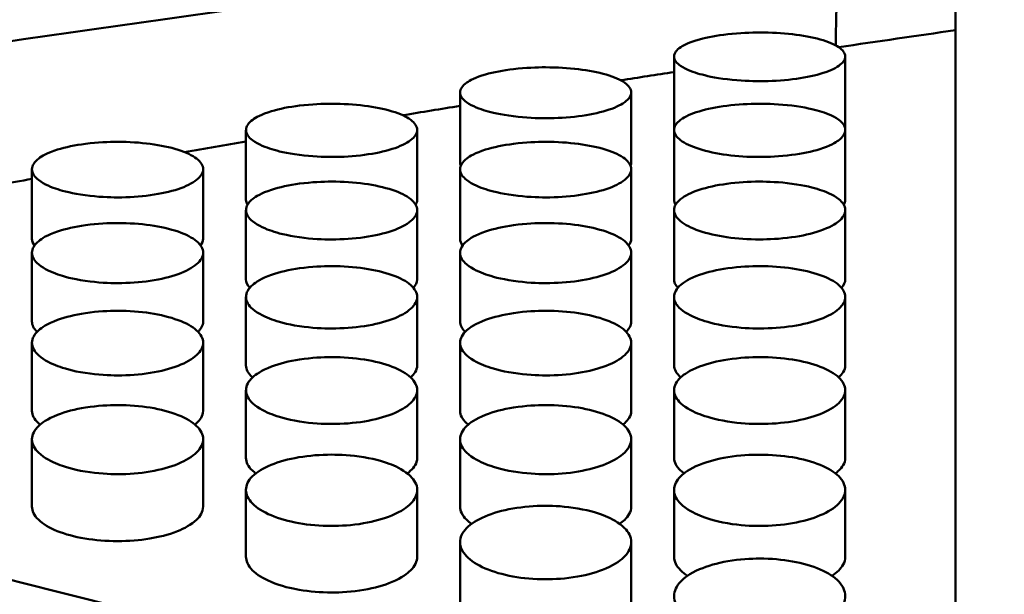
# Model space of a CAD drawing. Header units: millimetres. Extents: x 0 to 420, y 0 to 297.
# Tile 83 of 93: x 192.29 to 196.32, y 208.24 to 210.59. Entities that reach past the tile are written whole.
import ezdxf

# ---------------------------------------------------------------- set-up
doc = ezdxf.new("R2010")
doc.units = ezdxf.units.MM
doc.header["$LTSCALE"] = 0.75
doc.layers.add('FD_Dimensions', color=7, linetype='Continuous', lineweight=25)
doc.layers.add('Visible', color=7, linetype='Continuous', lineweight=50)
doc.styles.get("Standard").update_dxf_attribs({"font": 'arial.ttf'})
doc.dimstyles.new('Dim-ISO-25', dxfattribs={"dimtxt": 3.5, "dimasz": 3.5, "dimexe": 2.1, "dimexo": 2.1, "dimgap": 1.4, "dimtad": 1, "dimzin": 12, "dimdsep": 46, "dimtxsty": 'Standard', "dimcen": 0, "dimazin": 3, "dimtp": 0.1, "dimtm": 0.1, "dimtfac": 0.714286, "dimtmove": 0, "dimatfit": 3, "dimfxl": 1, "dimtzin": 12, "dimarcsym": 0})

# ---------------------------------------------------------------- blocks, each defined once
blk = doc.blocks.new('*D36')
at = {"layer": 'Defpoints', "color": 0, "transparency": 16777216}
for p in [(203.619897, 234.519927), (179.019897, 192.519927), (203.619897, 185.50414)]:
    blk.add_point(p, dxfattribs=at)
at = {"layer": 'FD_Dimensions', "color": 0, "lineweight": -2, "transparency": 16777216}
for p, q in [((179.019897, 194.619927), (179.019897, 236.619927)), ((203.619897, 187.60414), (203.619897, 236.619927)), ((182.519897, 234.519927), (200.119897, 234.519927))]:
    blk.add_line(p, q, dxfattribs=at)
at = {"layer": 'FD_Dimensions', "color": 0, "transparency": 16777216}
for points in [[(182.519897, 235.103261), (182.519897, 233.936594), (179.019897, 234.519927)], [(200.119897, 235.103261), (200.119897, 233.936594), (203.619897, 234.519927)]]:
    blk.add_solid(points, dxfattribs=at)
at = {"layer": 'FD_Dimensions', "color": 0, "transparency": 16777216, "insert": (191.319897, 237.706933), "char_height": 3.5, "attachment_point": 5}
blk.add_mtext('24.6', dxfattribs=at)
blk = doc.blocks.new('*D37')
at = {"layer": 'Defpoints', "color": 0, "transparency": 16777216}
for p in [(199.119897, 225.015219), (179.019897, 193.515219), (199.119897, 188.108598)]:
    blk.add_point(p, dxfattribs=at)
at = {"layer": 'FD_Dimensions', "color": 0, "lineweight": -2, "transparency": 16777216}
for p, q in [((179.019897, 195.615219), (179.019897, 227.115219)), ((199.119897, 190.208598), (199.119897, 227.115219)), ((182.519897, 225.015219), (195.619897, 225.015219))]:
    blk.add_line(p, q, dxfattribs=at)
at = {"layer": 'FD_Dimensions', "color": 0, "transparency": 16777216}
for points in [[(182.519897, 225.598552), (182.519897, 224.431886), (179.019897, 225.015219)], [(195.619897, 225.598552), (195.619897, 224.431886), (199.119897, 225.015219)]]:
    blk.add_solid(points, dxfattribs=at)
at = {"layer": 'FD_Dimensions', "color": 0, "transparency": 16777216, "insert": (189.069897, 228.202225), "char_height": 3.5, "attachment_point": 5}
blk.add_mtext('20.1', dxfattribs=at)
blk = doc.blocks.new('*D38')
at = {"layer": 'Defpoints', "color": 0, "transparency": 16777216}
for p in [(196.119897, 216.405562), (196.119897, 211.608598), (179.019897, 200.74665)]:
    blk.add_point(p, dxfattribs=at)
at = {"layer": 'FD_Dimensions', "color": 0, "lineweight": -2, "transparency": 16777216}
for p, q in [((179.019897, 202.84665), (179.019897, 218.505562)), ((196.119897, 213.708598), (196.119897, 218.505562)), ((182.519897, 216.405562), (192.619897, 216.405562))]:
    blk.add_line(p, q, dxfattribs=at)
at = {"layer": 'FD_Dimensions', "color": 0, "transparency": 16777216}
for points in [[(182.519897, 216.988895), (182.519897, 215.822229), (179.019897, 216.405562)], [(192.619897, 216.988895), (192.619897, 215.822229), (196.119897, 216.405562)]]:
    blk.add_solid(points, dxfattribs=at)
at = {"layer": 'FD_Dimensions', "color": 0, "transparency": 16777216, "insert": (187.569897, 219.562724), "char_height": 3.5, "attachment_point": 5}
blk.add_mtext('17.1', dxfattribs=at)

msp = doc.modelspace()

# ---------------------------------------------------------------- linework, layer by layer
at = {"layer": 'Visible', "extrusion": (0, 1, 0)}
for p, q in [((196.1199, 210.8237), (196.1199, 210.5474)), ((196.1199, 207.2739), (196.1199, 210.5474)), ((194.97, 210.1521), (194.97, 210.4399)), ((195.6698, 210.4399), (195.6698, 210.152)), ((194.095, 210.0064), (194.095, 210.2931)), ((194.7948, 210.293), (194.7948, 210.0064)), ((193.22, 209.854), (193.22, 210.1394)), ((193.9198, 210.1394), (193.9198, 209.854)), ((194.97, 209.8547), (194.97, 210.1401)), ((195.6698, 210.14), (195.6698, 209.8546)), ((192.345, 209.6948), (192.345, 209.9789)), ((193.0448, 209.9789), (193.0448, 209.6948)), ((194.095, 209.6948), (194.095, 209.9789)), ((194.7948, 209.9789), (194.7948, 209.6948)), ((193.22, 209.529), (193.22, 209.8116)), ((193.9198, 209.8116), (193.9198, 209.5289)), ((194.97, 209.5297), (194.97, 209.8124)), ((195.6698, 209.8123), (195.6698, 209.5297)), ((192.345, 209.3564), (192.345, 209.6377)), ((193.0448, 209.6376), (193.0448, 209.3564)), ((194.095, 209.3564), (194.095, 209.6377)), ((194.7948, 209.6376), (194.7948, 209.3564)), ((193.22, 209.1772), (193.22, 209.457)), ((193.9198, 209.4569), (193.9198, 209.1772)), ((194.97, 209.1772), (194.97, 209.457)), ((195.6698, 209.4569), (195.6698, 209.1772)), ((192.345, 208.9914), (192.345, 209.2696)), ((193.0448, 209.2696), (193.0448, 208.9914)), ((194.095, 208.9914), (194.095, 209.2696)), ((194.7948, 209.2696), (194.7948, 208.9914)), ((193.22, 208.799), (193.22, 209.0756)), ((193.9198, 209.0756), (193.9198, 208.799)), ((194.97, 208.799), (194.97, 209.0756)), ((195.6698, 209.0756), (195.6698, 208.799)), ((192.345, 208.6001), (192.345, 208.8751)), ((193.0448, 208.875), (193.0448, 208.6001)), ((194.095, 208.6001), (194.095, 208.8751)), ((194.7948, 208.875), (194.7948, 208.6001)), ((193.22, 208.3956), (193.22, 208.6688)), ((193.9198, 208.6688), (193.9198, 208.3956)), ((194.97, 208.3947), (194.97, 208.6679)), ((195.6698, 208.6679), (195.6698, 208.3947)), ((194.095, 208.1838), (194.095, 208.4552)), ((194.7948, 208.4552), (194.7948, 208.1837))]:
    msp.add_line(p, q, dxfattribs=at)
at = {"layer": 'Visible'}
msp.add_ellipse((196.1306, 210.504), major_axis=(0.5, 0), ratio=0.982973, start_param=3.120866, end_param=3.141593, dxfattribs=at)
for points in [[(195.6407, 210.9953), (195.6375, 210.8348), (195.6341, 210.6743), (195.6307, 210.5139)], [(195.396, 210.9141), (193.3391, 210.6753), (191.2821, 210.3755), (189.2252, 210.0163)], [(196.1199, 210.5474), (195.9609, 210.5247), (195.802, 210.5015), (195.643, 210.4781)], [(195.6306, 210.504), (195.6306, 210.4978), (195.6308, 210.4916), (195.631, 210.4854)], [(194.97, 210.3766), (194.8974, 210.3654), (194.8249, 210.3541), (194.7523, 210.3428)], [(194.095, 210.2382), (194.0169, 210.2255), (193.9387, 210.2127), (193.8605, 210.1998)], [(194.97, 210.1521), (194.97, 210.1501), (194.9702, 210.1482), (194.9706, 210.1463)], [(195.6692, 210.1463), (195.6696, 210.1482), (195.6698, 210.1501), (195.6698, 210.152)], [(193.22, 210.0925), (193.1362, 210.0783), (193.0523, 210.0639), (192.9685, 210.0494)], [(194.095, 210.0064), (194.095, 210.002), (194.096, 209.9977), (194.0978, 209.9934)], [(194.792, 209.9934), (194.7937, 209.9975), (194.7948, 210.0018), (194.7948, 210.0064)], [(192.345, 209.9398), (192.2556, 209.9238), (192.1662, 209.9077), (192.0768, 209.8915)], [(193.22, 209.854), (193.22, 209.8472), (193.2221, 209.8405), (193.2262, 209.8339)], [(193.9136, 209.8339), (193.9174, 209.84), (193.9198, 209.8467), (193.9198, 209.854)], [(192.345, 209.6948), (192.345, 209.6856), (192.3485, 209.6765), (192.3555, 209.6676)], [(193.0343, 209.6676), (193.0406, 209.6756), (193.0448, 209.6846), (193.0448, 209.6948)], [(194.095, 209.6948), (194.095, 209.6856), (194.0985, 209.6765), (194.1055, 209.6676)], [(194.7843, 209.6676), (194.7906, 209.6756), (194.7948, 209.6846), (194.7948, 209.6948)], [(193.22, 209.529), (193.22, 209.5172), (193.2252, 209.5058), (193.2355, 209.4947)], [(193.9043, 209.4947), (193.9132, 209.5043), (193.9198, 209.5157), (193.9198, 209.5289)], [(192.345, 209.3564), (192.345, 209.3421), (192.3521, 209.3283), (192.3661, 209.315)], [(193.0237, 209.315), (193.0353, 209.326), (193.0448, 209.3398), (193.0448, 209.3564)], [(194.095, 209.3564), (194.095, 209.3421), (194.1021, 209.3283), (194.1161, 209.315)], [(194.7737, 209.315), (194.7853, 209.326), (194.7948, 209.3398), (194.7948, 209.3564)], [(189.1938, 209.0199), (191.5025, 208.5094), (193.8112, 207.9262), (196.1199, 207.2739)]]:
    msp.add_open_spline(points, degree=3, dxfattribs=at)
for points, knots in [([(195.3199, 210.3392), (195.2854, 210.3392), (195.2403, 210.3406), (195.1347, 210.3532), (195.0991, 210.3615), (195.0521, 210.375), (195.0205, 210.3856), (194.9818, 210.4122), (194.9699, 210.4249), (194.9702, 210.4535), (194.9794, 210.4665), (195.0099, 210.4868), (195.0319, 210.4985), (195.1073, 210.5191), (195.1461, 210.5262), (195.2382, 210.5364), (195.2841, 210.5378), (195.3199, 210.5379)], [-0.1685905, -0.1685905, -0.1685905, -0.1685905, -0.1359418, -0.1359418, -0.1024572, -0.1024572, -0.0703865, -0.0703865, -0.049943, -0.049943, -0.0321995, -0.0321995, -0.0201285, -0.0201285, -0.0107276, -0.0107276, -0.000001, -0.000001, -0.000001, -0.000001]), ([(195.3199, 210.5379), (195.4135, 210.5379), (195.5011, 210.5279), (195.5673, 210.5096), (195.6003, 210.5005), (195.6255, 210.49), (195.6431, 210.478), (195.6607, 210.466), (195.6696, 210.4533), (195.6698, 210.4402), (195.6699, 210.4271), (195.661, 210.4143), (195.6431, 210.402), (195.6252, 210.3896), (195.5997, 210.3786), (195.5673, 210.3691), (195.535, 210.3597), (195.4973, 210.3523), (195.4538, 210.3471), (195.4102, 210.3418), (195.3659, 210.3392), (195.3199, 210.3392)], [0.5, 0.5, 0.5, 0.5, 0.625, 0.625, 0.625, 0.6875, 0.6875, 0.6875, 0.75, 0.75, 0.75, 0.8125, 0.8125, 0.8125, 0.875, 0.875, 0.875, 0.9375, 0.9375, 0.9375, 1, 1, 1, 1]), ([(194.4449, 210.1876), (194.4104, 210.1876), (194.3653, 210.1891), (194.2597, 210.2022), (194.2242, 210.211), (194.1771, 210.225), (194.1455, 210.2362), (194.1068, 210.264), (194.0949, 210.2773), (194.0952, 210.3073), (194.1044, 210.3209), (194.1349, 210.3422), (194.1569, 210.3545), (194.2323, 210.3761), (194.2711, 210.3835), (194.3632, 210.3942), (194.4091, 210.3958), (194.4449, 210.3958)], [-0.1686053, -0.1686053, -0.1686053, -0.1686053, -0.1359499, -0.1359499, -0.1024604, -0.1024604, -0.0703879, -0.0703879, -0.0499437, -0.0499437, -0.0321998, -0.0321998, -0.0201287, -0.0201287, -0.0107277, -0.0107277, -0.000001, -0.000001, -0.000001, -0.000001]), ([(194.4449, 210.3958), (194.5385, 210.3958), (194.6261, 210.3853), (194.6923, 210.3661), (194.7253, 210.3565), (194.7506, 210.3456), (194.7681, 210.333), (194.7857, 210.3204), (194.7946, 210.3071), (194.7948, 210.2934), (194.7949, 210.2796), (194.786, 210.2663), (194.7681, 210.2533), (194.7502, 210.2404), (194.7247, 210.2288), (194.6923, 210.2189), (194.66, 210.2091), (194.6223, 210.2014), (194.5788, 210.1959), (194.5352, 210.1904), (194.4909, 210.1876), (194.4449, 210.1876)], [0.5, 0.5, 0.5, 0.5, 0.625, 0.625, 0.625, 0.6875, 0.6875, 0.6875, 0.75, 0.75, 0.75, 0.8125, 0.8125, 0.8125, 0.875, 0.875, 0.875, 0.9375, 0.9375, 0.9375, 1, 1, 1, 1]), ([(193.5699, 210.0292), (193.5354, 210.0293), (193.4903, 210.0308), (193.3847, 210.0445), (193.3492, 210.0536), (193.3021, 210.0683), (193.2705, 210.08), (193.2318, 210.109), (193.2199, 210.1229), (193.2202, 210.1542), (193.2294, 210.1685), (193.2599, 210.1908), (193.2819, 210.2036), (193.3573, 210.2262), (193.3961, 210.234), (193.4882, 210.2452), (193.5341, 210.2468), (193.5699, 210.2468)], [-0.1686138, -0.1686138, -0.1686138, -0.1686138, -0.1359571, -0.1359571, -0.1024668, -0.1024668, -0.0703942, -0.0703942, -0.049949, -0.049949, -0.0322035, -0.0322035, -0.0201309, -0.0201309, -0.0107286, -0.0107286, -0.000001, -0.000001, -0.000001, -0.000001]), ([(193.5699, 210.2468), (193.6635, 210.2469), (193.7511, 210.2358), (193.8173, 210.2158), (193.8503, 210.2058), (193.8756, 210.1943), (193.8932, 210.1811), (193.9107, 210.168), (193.9196, 210.1541), (193.9198, 210.1397), (193.9199, 210.1253), (193.911, 210.1114), (193.8931, 210.0979), (193.8752, 210.0843), (193.8497, 210.0723), (193.8173, 210.0619), (193.785, 210.0516), (193.7473, 210.0436), (193.7038, 210.0378), (193.6602, 210.0321), (193.6159, 210.0292), (193.5699, 210.0292)], [0.5, 0.5, 0.5, 0.5, 0.625, 0.625, 0.625, 0.6875, 0.6875, 0.6875, 0.75, 0.75, 0.75, 0.8125, 0.8125, 0.8125, 0.875, 0.875, 0.875, 0.9375, 0.9375, 0.9375, 1, 1, 1, 1]), ([(195.3199, 210.0293), (195.2263, 210.0293), (195.1387, 210.0411), (195.0725, 210.062), (195.0394, 210.0725), (195.0142, 210.0843), (194.9966, 210.0978), (194.979, 210.1113), (194.9702, 210.1253), (194.97, 210.1397), (194.9699, 210.1541), (194.9787, 210.1679), (194.9967, 210.1811), (195.0146, 210.1943), (195.0401, 210.2059), (195.0725, 210.2158), (195.1048, 210.2257), (195.1425, 210.2333), (195.186, 210.2388), (195.2295, 210.2442), (195.2739, 210.2469), (195.3199, 210.2469)], [0.5, 0.5, 0.5, 0.5, 0.625, 0.625, 0.625, 0.6875, 0.6875, 0.6875, 0.75, 0.75, 0.75, 0.8125, 0.8125, 0.8125, 0.875, 0.875, 0.875, 0.9375, 0.9375, 0.9375, 1, 1, 1, 1]), ([(195.3199, 210.2469), (195.3544, 210.2469), (195.3995, 210.2454), (195.5051, 210.2325), (195.5406, 210.2238), (195.5877, 210.2097), (195.6193, 210.1985), (195.658, 210.1702), (195.6699, 210.1565), (195.6696, 210.1252), (195.6604, 210.1107), (195.6299, 210.0879), (195.6079, 210.0747), (195.5325, 210.0511), (195.4937, 210.0429), (195.4015, 210.0311), (195.3556, 210.0293), (195.3199, 210.0293)], [-0.1685682, -0.1685682, -0.1685682, -0.1685682, -0.1359196, -0.1359196, -0.1024387, -0.1024387, -0.0703766, -0.0703766, -0.0499371, -0.0499371, -0.0321964, -0.0321964, -0.0201268, -0.0201268, -0.0107268, -0.0107268, -0.000001, -0.000001, -0.000001, -0.000001]), ([(192.6949, 209.8641), (192.6604, 209.8641), (192.6153, 209.8657), (192.5097, 209.88), (192.4742, 209.8894), (192.4271, 209.9048), (192.3955, 209.9169), (192.3568, 209.9472), (192.3449, 209.9617), (192.3452, 209.9944), (192.3544, 210.0093), (192.3849, 210.0326), (192.4069, 210.0459), (192.4823, 210.0695), (192.5211, 210.0776), (192.6132, 210.0893), (192.6591, 210.091), (192.6949, 210.0911)], [-0.1686284, -0.1686284, -0.1686284, -0.1686284, -0.1359701, -0.1359701, -0.1024785, -0.1024785, -0.0704052, -0.0704052, -0.0499575, -0.0499575, -0.0322088, -0.0322088, -0.0201339, -0.0201339, -0.0107298, -0.0107298, -0.000001, -0.000001, -0.000001, -0.000001]), ([(192.6949, 210.0911), (192.7885, 210.0911), (192.8761, 210.0796), (192.9423, 210.0586), (192.9753, 210.0482), (193.0006, 210.0362), (193.0182, 210.0224), (193.0358, 210.0087), (193.0446, 209.9942), (193.0448, 209.9792), (193.0449, 209.9642), (193.036, 209.9497), (193.0181, 209.9356), (193.0002, 209.9215), (192.9747, 209.9089), (192.9423, 209.8981), (192.91, 209.8874), (192.8723, 209.879), (192.8288, 209.873), (192.7852, 209.867), (192.7409, 209.8641), (192.6949, 209.8641)], [0.5, 0.5, 0.5, 0.5, 0.625, 0.625, 0.625, 0.6875, 0.6875, 0.6875, 0.75, 0.75, 0.75, 0.8125, 0.8125, 0.8125, 0.875, 0.875, 0.875, 0.9375, 0.9375, 0.9375, 1, 1, 1, 1]), ([(194.4449, 209.8641), (194.4104, 209.8641), (194.3653, 209.8657), (194.2597, 209.88), (194.2242, 209.8894), (194.1771, 209.9048), (194.1455, 209.9169), (194.1068, 209.9472), (194.0949, 209.9617), (194.0952, 209.9944), (194.1044, 210.0093), (194.1349, 210.0326), (194.1569, 210.0459), (194.2323, 210.0695), (194.2711, 210.0776), (194.3632, 210.0893), (194.4091, 210.091), (194.4449, 210.0911)], [-0.1686237, -0.1686237, -0.1686237, -0.1686237, -0.1359644, -0.1359644, -0.1024721, -0.1024721, -0.0703984, -0.0703984, -0.0499515, -0.0499515, -0.0322044, -0.0322044, -0.0201313, -0.0201313, -0.0107287, -0.0107287, -0.000001, -0.000001, -0.000001, -0.000001]), ([(194.4449, 210.0911), (194.5385, 210.0911), (194.6261, 210.0796), (194.6923, 210.0586), (194.7253, 210.0482), (194.7506, 210.0362), (194.7681, 210.0224), (194.7857, 210.0087), (194.7946, 209.9942), (194.7948, 209.9792), (194.7949, 209.9642), (194.786, 209.9497), (194.7681, 209.9356), (194.7502, 209.9215), (194.7247, 209.9089), (194.6923, 209.8981), (194.66, 209.8874), (194.6223, 209.879), (194.5788, 209.873), (194.5352, 209.867), (194.4909, 209.8641), (194.4449, 209.8641)], [0.5, 0.5, 0.5, 0.5, 0.625, 0.625, 0.625, 0.6875, 0.6875, 0.6875, 0.75, 0.75, 0.75, 0.8125, 0.8125, 0.8125, 0.875, 0.875, 0.875, 0.9375, 0.9375, 0.9375, 1, 1, 1, 1]), ([(193.5699, 209.6922), (193.5354, 209.6922), (193.4903, 209.6939), (193.3847, 209.7087), (193.3492, 209.7186), (193.3021, 209.7345), (193.2705, 209.7472), (193.2318, 209.7787), (193.2199, 209.7938), (193.2202, 209.8278), (193.2294, 209.8433), (193.2599, 209.8675), (193.2819, 209.8815), (193.3573, 209.906), (193.3961, 209.9145), (193.4882, 209.9267), (193.5341, 209.9285), (193.5699, 209.9285)], [-0.1686393, -0.1686393, -0.1686393, -0.1686393, -0.1359798, -0.1359798, -0.1024871, -0.1024871, -0.0704126, -0.0704126, -0.0499633, -0.0499633, -0.0322128, -0.0322128, -0.0201363, -0.0201363, -0.0107308, -0.0107308, -0.000001, -0.000001, -0.000001, -0.000001]), ([(193.5699, 209.9285), (193.6635, 209.9285), (193.7511, 209.9165), (193.8173, 209.8947), (193.8503, 209.8838), (193.8756, 209.8713), (193.8932, 209.857), (193.9107, 209.8427), (193.9196, 209.8276), (193.9198, 209.812), (193.9199, 209.7964), (193.911, 209.7812), (193.8931, 209.7666), (193.8752, 209.7519), (193.8497, 209.7388), (193.8173, 209.7276), (193.785, 209.7164), (193.7473, 209.7077), (193.7038, 209.7015), (193.6602, 209.6953), (193.6159, 209.6921), (193.5699, 209.6922)], [0.5, 0.5, 0.5, 0.5, 0.625, 0.625, 0.625, 0.6875, 0.6875, 0.6875, 0.75, 0.75, 0.75, 0.8125, 0.8125, 0.8125, 0.875, 0.875, 0.875, 0.9375, 0.9375, 0.9375, 1, 1, 1, 1]), ([(195.3199, 209.6923), (195.2263, 209.6922), (195.1387, 209.705), (195.0725, 209.7277), (195.0394, 209.739), (195.0142, 209.7519), (194.9966, 209.7665), (194.979, 209.7811), (194.9702, 209.7964), (194.97, 209.812), (194.9699, 209.8276), (194.9787, 209.8426), (194.9967, 209.857), (195.0146, 209.8713), (195.0401, 209.884), (195.0725, 209.8948), (195.1048, 209.9055), (195.1425, 209.9138), (195.186, 209.9197), (195.2295, 209.9257), (195.2739, 209.9286), (195.3199, 209.9286)], [0.5, 0.5, 0.5, 0.5, 0.625, 0.625, 0.625, 0.6875, 0.6875, 0.6875, 0.75, 0.75, 0.75, 0.8125, 0.8125, 0.8125, 0.875, 0.875, 0.875, 0.9375, 0.9375, 0.9375, 1, 1, 1, 1]), ([(195.3199, 209.9286), (195.3544, 209.9286), (195.3995, 209.927), (195.5051, 209.9129), (195.5406, 209.9035), (195.5877, 209.8881), (195.6193, 209.8759), (195.658, 209.8451), (195.6699, 209.8302), (195.6696, 209.7962), (195.6604, 209.7805), (195.6299, 209.7558), (195.6079, 209.7414), (195.5325, 209.7159), (195.4937, 209.707), (195.4015, 209.6942), (195.3556, 209.6923), (195.3199, 209.6923)], [-0.1685848, -0.1685848, -0.1685848, -0.1685848, -0.1359296, -0.1359296, -0.1024443, -0.1024443, -0.0703808, -0.0703808, -0.0499397, -0.0499397, -0.0321973, -0.0321973, -0.0201272, -0.0201272, -0.0107269, -0.0107269, -0.000001, -0.000001, -0.000001, -0.000001]), ([(194.97, 209.8547), (194.97, 209.8546), (194.97, 209.8544), (194.9701, 209.848), (194.9719, 209.8413), (194.9762, 209.8342)], [0.038761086, 0.038761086, 0.038761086, 0.038761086, 0.038795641, 0.038795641, 0.040771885, 0.040771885, 0.040771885, 0.040771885]), ([(195.6636, 209.8342), (195.6676, 209.8409), (195.6697, 209.8476), (195.6698, 209.8544), (195.6698, 209.8545), (195.6698, 209.8546)], [0.042721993, 0.042721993, 0.042721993, 0.042721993, 0.051220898, 0.051220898, 0.051347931, 0.051347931, 0.051347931, 0.051347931]), ([(192.6949, 209.5136), (192.6604, 209.5136), (192.6153, 209.5153), (192.5097, 209.5307), (192.4742, 209.5409), (192.4271, 209.5575), (192.3955, 209.5707), (192.3568, 209.6034), (192.3449, 209.6191), (192.3452, 209.6544), (192.3544, 209.6706), (192.3849, 209.6958), (192.4069, 209.7103), (192.4823, 209.7358), (192.5211, 209.7446), (192.6132, 209.7573), (192.6591, 209.7592), (192.6949, 209.7592)], [-0.1686382, -0.1686382, -0.1686382, -0.1686382, -0.1359813, -0.1359813, -0.1024898, -0.1024898, -0.0704145, -0.0704145, -0.0499642, -0.0499642, -0.0322124, -0.0322124, -0.0201359, -0.0201359, -0.0107306, -0.0107306, -0.000001, -0.000001, -0.000001, -0.000001]), ([(192.6949, 209.7592), (192.7885, 209.7592), (192.8761, 209.7467), (192.9423, 209.724), (192.9753, 209.7127), (193.0006, 209.6997), (193.0182, 209.6848), (193.0358, 209.6699), (193.0446, 209.6542), (193.0448, 209.638), (193.0449, 209.6218), (193.036, 209.6061), (193.0181, 209.5908), (193.0002, 209.5756), (192.9747, 209.562), (192.9423, 209.5503), (192.91, 209.5387), (192.8723, 209.5297), (192.8288, 209.5232), (192.7852, 209.5168), (192.7409, 209.5135), (192.6949, 209.5136)], [0.5, 0.5, 0.5, 0.5, 0.625, 0.625, 0.625, 0.6875, 0.6875, 0.6875, 0.75, 0.75, 0.75, 0.8125, 0.8125, 0.8125, 0.875, 0.875, 0.875, 0.9375, 0.9375, 0.9375, 1, 1, 1, 1]), ([(194.4449, 209.5136), (194.4104, 209.5136), (194.3653, 209.5153), (194.2597, 209.5307), (194.2242, 209.5409), (194.1771, 209.5575), (194.1455, 209.5707), (194.1068, 209.6034), (194.0949, 209.6191), (194.0952, 209.6544), (194.1044, 209.6706), (194.1349, 209.6958), (194.1569, 209.7103), (194.2323, 209.7358), (194.2711, 209.7446), (194.3632, 209.7573), (194.4091, 209.7592), (194.4449, 209.7592)], [-0.1686166, -0.1686166, -0.1686166, -0.1686166, -0.1359542, -0.1359542, -0.1024618, -0.1024618, -0.070392, -0.070392, -0.0499472, -0.0499472, -0.0322018, -0.0322018, -0.0201298, -0.0201298, -0.0107281, -0.0107281, -0.000001, -0.000001, -0.000001, -0.000001]), ([(194.4449, 209.7592), (194.5385, 209.7592), (194.6261, 209.7467), (194.6923, 209.724), (194.7253, 209.7127), (194.7506, 209.6997), (194.7681, 209.6848), (194.7857, 209.6699), (194.7946, 209.6542), (194.7948, 209.638), (194.7949, 209.6218), (194.786, 209.6061), (194.7681, 209.5908), (194.7502, 209.5756), (194.7247, 209.562), (194.6923, 209.5503), (194.66, 209.5387), (194.6223, 209.5297), (194.5788, 209.5232), (194.5352, 209.5168), (194.4909, 209.5135), (194.4449, 209.5136)], [0.5, 0.5, 0.5, 0.5, 0.625, 0.625, 0.625, 0.6875, 0.6875, 0.6875, 0.75, 0.75, 0.75, 0.8125, 0.8125, 0.8125, 0.875, 0.875, 0.875, 0.9375, 0.9375, 0.9375, 1, 1, 1, 1]), ([(193.5699, 209.3283), (193.5354, 209.3283), (193.4903, 209.3301), (193.3847, 209.346), (193.3492, 209.3566), (193.3021, 209.3738), (193.2705, 209.3875), (193.2318, 209.4214), (193.2199, 209.4377), (193.2202, 209.4744), (193.2294, 209.4911), (193.2599, 209.5173), (193.2819, 209.5323), (193.3573, 209.5589), (193.3961, 209.568), (193.4882, 209.5812), (193.5341, 209.5831), (193.5699, 209.5831)], [-0.1686598, -0.1686598, -0.1686598, -0.1686598, -0.135995, -0.135995, -0.102498, -0.102498, -0.0704208, -0.0704208, -0.0499684, -0.0499684, -0.0322145, -0.0322145, -0.0201369, -0.0201369, -0.010731, -0.010731, -0.000001, -0.000001, -0.000001, -0.000001]), ([(193.5699, 209.5831), (193.6635, 209.5832), (193.7511, 209.5702), (193.8173, 209.5466), (193.8503, 209.5348), (193.8756, 209.5213), (193.8932, 209.5059), (193.9107, 209.4904), (193.9196, 209.4742), (193.9198, 209.4573), (193.9199, 209.4405), (193.911, 209.4242), (193.8931, 209.4084), (193.8752, 209.3925), (193.8497, 209.3784), (193.8173, 209.3664), (193.785, 209.3543), (193.7473, 209.345), (193.7038, 209.3383), (193.6602, 209.3316), (193.6159, 209.3282), (193.5699, 209.3283)], [0.5, 0.5, 0.5, 0.5, 0.625, 0.625, 0.625, 0.6875, 0.6875, 0.6875, 0.75, 0.75, 0.75, 0.8125, 0.8125, 0.8125, 0.875, 0.875, 0.875, 0.9375, 0.9375, 0.9375, 1, 1, 1, 1]), ([(195.3199, 209.3283), (195.2854, 209.3283), (195.2403, 209.3301), (195.1347, 209.346), (195.0992, 209.3566), (195.0521, 209.3738), (195.0205, 209.3875), (194.9818, 209.4214), (194.9699, 209.4377), (194.9702, 209.4744), (194.9794, 209.4911), (195.0099, 209.5173), (195.0319, 209.5323), (195.1073, 209.5589), (195.1461, 209.568), (195.2383, 209.5812), (195.2841, 209.5831), (195.3199, 209.5831)], [-0.1685729, -0.1685729, -0.1685729, -0.1685729, -0.1359174, -0.1359174, -0.1024323, -0.1024323, -0.0703695, -0.0703695, -0.0499309, -0.0499309, -0.0321919, -0.0321919, -0.0201241, -0.0201241, -0.0107257, -0.0107257, -0.000001, -0.000001, -0.000001, -0.000001]), ([(195.3199, 209.5831), (195.4135, 209.5832), (195.5011, 209.5702), (195.5673, 209.5466), (195.6003, 209.5348), (195.6255, 209.5213), (195.6431, 209.5059), (195.6607, 209.4904), (195.6696, 209.4742), (195.6698, 209.4573), (195.6699, 209.4405), (195.661, 209.4242), (195.6431, 209.4084), (195.6252, 209.3925), (195.5997, 209.3784), (195.5673, 209.3664), (195.535, 209.3543), (195.4973, 209.345), (195.4538, 209.3383), (195.4102, 209.3316), (195.3659, 209.3282), (195.3199, 209.3283)], [0.5, 0.5, 0.5, 0.5, 0.625, 0.625, 0.625, 0.6875, 0.6875, 0.6875, 0.75, 0.75, 0.75, 0.8125, 0.8125, 0.8125, 0.875, 0.875, 0.875, 0.9375, 0.9375, 0.9375, 1, 1, 1, 1]), ([(194.97, 209.5297), (194.97, 209.5296), (194.97, 209.5295), (194.9701, 209.5188), (194.9744, 209.507), (194.9855, 209.4947)], [0.035808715, 0.035808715, 0.035808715, 0.035808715, 0.035834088, 0.035834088, 0.038075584, 0.038075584, 0.038075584, 0.038075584]), ([(195.6543, 209.4947), (195.6645, 209.5059), (195.6697, 209.5176), (195.6698, 209.5294), (195.6698, 209.5296), (195.6698, 209.5297)], [0.03762215, 0.03762215, 0.03762215, 0.03762215, 0.05122128, 0.05122128, 0.05134834, 0.05134834, 0.05134834, 0.05134834]), ([(192.6949, 209.1363), (192.6604, 209.1363), (192.6153, 209.1382), (192.5097, 209.1547), (192.4742, 209.1657), (192.4271, 209.1835), (192.3955, 209.1976), (192.3568, 209.2328), (192.3449, 209.2496), (192.3452, 209.2876), (192.3544, 209.305), (192.3849, 209.3321), (192.4069, 209.3477), (192.4823, 209.3752), (192.5211, 209.3847), (192.6132, 209.3984), (192.6591, 209.4004), (192.6949, 209.4004)], [-0.1686287, -0.1686287, -0.1686287, -0.1686287, -0.1359729, -0.1359729, -0.1024831, -0.1024831, -0.0704104, -0.0704104, -0.0499615, -0.0499615, -0.0322109, -0.0322109, -0.020135, -0.020135, -0.0107302, -0.0107302, -0.000001, -0.000001, -0.000001, -0.000001]), ([(192.6949, 209.4004), (192.7885, 209.4005), (192.8761, 209.387), (192.9423, 209.3625), (192.9753, 209.3503), (193.0006, 209.3363), (193.0182, 209.3203), (193.0358, 209.3043), (193.0446, 209.2874), (193.0448, 209.27), (193.0449, 209.2525), (193.036, 209.2356), (193.0181, 209.2193), (193.0002, 209.2029), (192.9747, 209.1883), (192.9423, 209.1758), (192.91, 209.1633), (192.8723, 209.1536), (192.8288, 209.1467), (192.7852, 209.1398), (192.7409, 209.1363), (192.6949, 209.1363)], [0.5, 0.5, 0.5, 0.5, 0.625, 0.625, 0.625, 0.6875, 0.6875, 0.6875, 0.75, 0.75, 0.75, 0.8125, 0.8125, 0.8125, 0.875, 0.875, 0.875, 0.9375, 0.9375, 0.9375, 1, 1, 1, 1]), ([(194.4449, 209.1363), (194.4104, 209.1363), (194.3653, 209.1382), (194.2597, 209.1547), (194.2242, 209.1657), (194.1771, 209.1835), (194.1455, 209.1976), (194.1068, 209.2328), (194.0949, 209.2496), (194.0952, 209.2876), (194.1044, 209.305), (194.1349, 209.3321), (194.1569, 209.3477), (194.2323, 209.3752), (194.2711, 209.3847), (194.3633, 209.3984), (194.4091, 209.4004), (194.4449, 209.4004)], [-0.1685939, -0.1685939, -0.1685939, -0.1685939, -0.1359364, -0.1359364, -0.1024489, -0.1024489, -0.0703838, -0.0703838, -0.0499416, -0.0499416, -0.0321984, -0.0321984, -0.0201278, -0.0201278, -0.0107272, -0.0107272, -0.000001, -0.000001, -0.000001, -0.000001]), ([(194.4449, 209.4004), (194.5385, 209.4005), (194.6261, 209.387), (194.6923, 209.3625), (194.7253, 209.3503), (194.7506, 209.3363), (194.7681, 209.3203), (194.7857, 209.3043), (194.7946, 209.2874), (194.7948, 209.27), (194.7949, 209.2525), (194.786, 209.2356), (194.7681, 209.2193), (194.7502, 209.2029), (194.7247, 209.1883), (194.6923, 209.1758), (194.66, 209.1633), (194.6223, 209.1536), (194.5788, 209.1467), (194.5352, 209.1398), (194.4909, 209.1363), (194.4449, 209.1363)], [0.5, 0.5, 0.5, 0.5, 0.625, 0.625, 0.625, 0.6875, 0.6875, 0.6875, 0.75, 0.75, 0.75, 0.8125, 0.8125, 0.8125, 0.875, 0.875, 0.875, 0.9375, 0.9375, 0.9375, 1, 1, 1, 1]), ([(193.5699, 208.9378), (193.5354, 208.9378), (193.4903, 208.9397), (193.3847, 208.9568), (193.3492, 208.9682), (193.3021, 208.9866), (193.2705, 209.0011), (193.2318, 209.0375), (193.2199, 209.055), (193.2202, 209.0943), (193.2294, 209.1122), (193.2599, 209.1403), (193.2819, 209.1565), (193.3573, 209.1849), (193.3961, 209.1948), (193.4882, 209.209), (193.5341, 209.211), (193.5699, 209.211)], [-0.1686453, -0.1686453, -0.1686453, -0.1686453, -0.1359829, -0.1359829, -0.1024884, -0.1024884, -0.0704138, -0.0704138, -0.0499636, -0.0499636, -0.0322121, -0.0322121, -0.0201357, -0.0201357, -0.0107305, -0.0107305, -0.000001, -0.000001, -0.000001, -0.000001]), ([(193.5699, 209.211), (193.6635, 209.2111), (193.7511, 209.1971), (193.8173, 209.1718), (193.8503, 209.1592), (193.8756, 209.1447), (193.8932, 209.1281), (193.9107, 209.1115), (193.9196, 209.0941), (193.9198, 209.076), (193.9199, 209.058), (193.911, 209.0405), (193.8931, 209.0235), (193.8752, 209.0066), (193.8497, 208.9915), (193.8173, 208.9786), (193.785, 208.9657), (193.7473, 208.9557), (193.7038, 208.9485), (193.6602, 208.9413), (193.6159, 208.9377), (193.5699, 208.9378)], [0.5, 0.5, 0.5, 0.5, 0.625, 0.625, 0.625, 0.6875, 0.6875, 0.6875, 0.75, 0.75, 0.75, 0.8125, 0.8125, 0.8125, 0.875, 0.875, 0.875, 0.9375, 0.9375, 0.9375, 1, 1, 1, 1]), ([(195.3199, 208.9378), (195.2854, 208.9378), (195.2403, 208.9397), (195.1347, 208.9568), (195.0992, 208.9682), (195.0521, 208.9866), (195.0205, 209.0011), (194.9818, 209.0375), (194.9699, 209.055), (194.9702, 209.0943), (194.9794, 209.1122), (195.0099, 209.1403), (195.0319, 209.1565), (195.1073, 209.1849), (195.1461, 209.1948), (195.2383, 209.209), (195.2841, 209.211), (195.3199, 209.211)], [-0.1685636, -0.1685636, -0.1685636, -0.1685636, -0.1359122, -0.1359122, -0.1024307, -0.1024307, -0.0703707, -0.0703707, -0.0499327, -0.0499327, -0.0321935, -0.0321935, -0.0201252, -0.0201252, -0.0107261, -0.0107261, -0.000001, -0.000001, -0.000001, -0.000001]), ([(195.3199, 209.211), (195.4135, 209.2111), (195.5011, 209.1971), (195.5673, 209.1718), (195.6003, 209.1592), (195.6255, 209.1447), (195.6431, 209.1281), (195.6607, 209.1115), (195.6696, 209.0941), (195.6698, 209.076), (195.6699, 209.058), (195.661, 209.0405), (195.6431, 209.0235), (195.6252, 209.0066), (195.5997, 208.9915), (195.5673, 208.9786), (195.535, 208.9657), (195.4973, 208.9557), (195.4538, 208.9485), (195.4102, 208.9413), (195.3659, 208.9377), (195.3199, 208.9378)], [0.5, 0.5, 0.5, 0.5, 0.625, 0.625, 0.625, 0.6875, 0.6875, 0.6875, 0.75, 0.75, 0.75, 0.8125, 0.8125, 0.8125, 0.875, 0.875, 0.875, 0.9375, 0.9375, 0.9375, 1, 1, 1, 1]), ([(193.22, 209.1772), (193.22, 209.1606), (193.2289, 209.1447), (193.2467, 209.129), (193.2469, 209.1288), (193.2472, 209.1286)], [0.05137915, 0.05137915, 0.05137915, 0.05137915, 0.06926182, 0.06926182, 0.06950881, 0.06950881, 0.06950881, 0.06950881]), ([(193.8926, 209.1286), (193.8928, 209.1287), (193.8929, 209.1289), (193.907, 209.1412), (193.9198, 209.1573), (193.9198, 209.1772)], [0.03335919, 0.03335919, 0.03335919, 0.03335919, 0.033413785, 0.033413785, 0.03876028, 0.03876028, 0.03876028, 0.03876028]), ([(194.97, 209.1772), (194.97, 209.1606), (194.9789, 209.1447), (194.9967, 209.129), (194.9969, 209.1288), (194.9972, 209.1286)], [0.05134205, 0.05134205, 0.05134205, 0.05134205, 0.06920919, 0.06920919, 0.06945584, 0.06945584, 0.06945584, 0.06945584]), ([(195.6426, 209.1286), (195.6428, 209.1287), (195.6429, 209.1289), (195.657, 209.1412), (195.6698, 209.1573), (195.6698, 209.1772)], [0.031843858, 0.031843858, 0.031843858, 0.031843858, 0.031884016, 0.031884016, 0.035810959, 0.035810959, 0.035810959, 0.035810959]), ([(192.6949, 208.7327), (192.6604, 208.7327), (192.6153, 208.7347), (192.5097, 208.7523), (192.4742, 208.764), (192.4271, 208.783), (192.3955, 208.7981), (192.3568, 208.8357), (192.3449, 208.8537), (192.3452, 208.8943), (192.3544, 208.9129), (192.3849, 208.9419), (192.4069, 208.9586), (192.4823, 208.9881), (192.5211, 208.9982), (192.6133, 209.0129), (192.6591, 209.015), (192.6949, 209.015)], [-0.1686064, -0.1686064, -0.1686064, -0.1686064, -0.1359526, -0.1359526, -0.1024654, -0.1024654, -0.0703958, -0.0703958, -0.0499505, -0.0499505, -0.0322041, -0.0322041, -0.0201312, -0.0201312, -0.0107286, -0.0107286, -0.000001, -0.000001, -0.000001, -0.000001]), ([(192.345, 208.9914), (192.345, 208.9742), (192.3539, 208.9577), (192.3737, 208.9396), (192.3761, 208.9376), (192.3786, 208.9356)], [0.05137205, 0.05137205, 0.05137205, 0.05137205, 0.06925105, 0.06925105, 0.0715583, 0.0715583, 0.0715583, 0.0715583]), ([(192.6949, 209.015), (192.7885, 209.0151), (192.8761, 209.0006), (192.9423, 208.9745), (192.9753, 208.9614), (193.0006, 208.9464), (193.0182, 208.9293), (193.0358, 208.9122), (193.0446, 208.8941), (193.0448, 208.8754), (193.0449, 208.8568), (193.036, 208.8387), (193.0181, 208.8212), (193.0002, 208.8037), (192.9747, 208.7881), (192.9423, 208.7748), (192.91, 208.7615), (192.8723, 208.7511), (192.8288, 208.7437), (192.7852, 208.7363), (192.7409, 208.7326), (192.6949, 208.7327)], [0.5, 0.5, 0.5, 0.5, 0.625, 0.625, 0.625, 0.6875, 0.6875, 0.6875, 0.75, 0.75, 0.75, 0.8125, 0.8125, 0.8125, 0.875, 0.875, 0.875, 0.9375, 0.9375, 0.9375, 1, 1, 1, 1]), ([(193.0112, 208.9356), (193.0136, 208.9375), (193.0158, 208.9394), (193.0321, 208.9541), (193.0448, 208.9708), (193.0448, 208.9914)], [0.032572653, 0.032572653, 0.032572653, 0.032572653, 0.033415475, 0.033415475, 0.038764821, 0.038764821, 0.038764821, 0.038764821]), ([(194.4449, 208.7327), (194.4104, 208.7327), (194.3653, 208.7347), (194.2597, 208.7523), (194.2242, 208.764), (194.1771, 208.783), (194.1455, 208.7981), (194.1068, 208.8357), (194.0949, 208.8537), (194.0952, 208.8943), (194.1044, 208.9129), (194.1349, 208.9419), (194.1569, 208.9586), (194.2323, 208.9881), (194.2711, 208.9982), (194.3633, 209.0129), (194.4091, 209.015), (194.4449, 209.015)], [-0.1685718, -0.1685718, -0.1685718, -0.1685718, -0.1359211, -0.1359211, -0.10244, -0.10244, -0.0703798, -0.0703798, -0.0499397, -0.0499397, -0.0321978, -0.0321978, -0.0201275, -0.0201275, -0.010727, -0.010727, -0.000001, -0.000001, -0.000001, -0.000001]), ([(194.095, 208.9914), (194.095, 208.9742), (194.1039, 208.9577), (194.1237, 208.9396), (194.1261, 208.9376), (194.1286, 208.9356)], [0.05135007, 0.05135007, 0.05135007, 0.05135007, 0.06921952, 0.06921952, 0.07152554, 0.07152554, 0.07152554, 0.07152554]), ([(194.4449, 209.015), (194.5385, 209.0151), (194.6261, 209.0006), (194.6923, 208.9745), (194.7253, 208.9614), (194.7506, 208.9464), (194.7681, 208.9293), (194.7857, 208.9122), (194.7946, 208.8941), (194.7948, 208.8754), (194.7949, 208.8568), (194.786, 208.8387), (194.7681, 208.8212), (194.7502, 208.8037), (194.7247, 208.7881), (194.6923, 208.7748), (194.66, 208.7615), (194.6223, 208.7511), (194.5788, 208.7437), (194.5352, 208.7363), (194.4909, 208.7326), (194.4449, 208.7327)], [0.5, 0.5, 0.5, 0.5, 0.625, 0.625, 0.625, 0.6875, 0.6875, 0.6875, 0.75, 0.75, 0.75, 0.8125, 0.8125, 0.8125, 0.875, 0.875, 0.875, 0.9375, 0.9375, 0.9375, 1, 1, 1, 1]), ([(194.7612, 208.9356), (194.7635, 208.9375), (194.7658, 208.9394), (194.782, 208.9541), (194.7948, 208.9708), (194.7948, 208.9914)], [0.03126203, 0.03126203, 0.03126203, 0.03126203, 0.031884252, 0.031884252, 0.03581131, 0.03581131, 0.03581131, 0.03581131]), ([(193.5699, 208.5212), (193.4763, 208.5211), (193.3887, 208.5367), (193.3225, 208.5646), (193.2895, 208.5785), (193.2642, 208.5944), (193.2466, 208.6123), (193.229, 208.6303), (193.2202, 208.6491), (193.22, 208.6684), (193.2199, 208.6876), (193.2288, 208.7061), (193.2467, 208.7239), (193.2646, 208.7416), (193.2901, 208.7573), (193.3225, 208.7706), (193.3548, 208.784), (193.3925, 208.7942), (193.436, 208.8016), (193.4795, 208.8089), (193.5239, 208.8126), (193.5699, 208.8125)], [0.5, 0.5, 0.5, 0.5, 0.625, 0.625, 0.625, 0.6875, 0.6875, 0.6875, 0.75, 0.75, 0.75, 0.8125, 0.8125, 0.8125, 0.875, 0.875, 0.875, 0.9375, 0.9375, 0.9375, 1, 1, 1, 1]), ([(193.22, 208.799), (193.22, 208.7812), (193.2289, 208.7641), (193.2507, 208.7436), (193.2553, 208.7397), (193.2605, 208.7359)], [0.05137391, 0.05137391, 0.05137391, 0.05137391, 0.06925384, 0.06925384, 0.0735576, 0.0735576, 0.0735576, 0.0735576]), ([(193.5699, 208.8125), (193.6044, 208.8125), (193.6495, 208.8106), (193.7551, 208.7931), (193.7906, 208.7814), (193.8377, 208.7624), (193.8693, 208.7473), (193.908, 208.7092), (193.9199, 208.6908), (193.9196, 208.6489), (193.9104, 208.6296), (193.8799, 208.5991), (193.8579, 208.5815), (193.7825, 208.5501), (193.7437, 208.5392), (193.6515, 208.5235), (193.6056, 208.5212), (193.5699, 208.5212)], [-0.1685783, -0.1685783, -0.1685783, -0.1685783, -0.1359279, -0.1359279, -0.1024438, -0.1024438, -0.0703764, -0.0703764, -0.0499353, -0.0499353, -0.0321943, -0.0321943, -0.0201255, -0.0201255, -0.0107263, -0.0107263, -0.000001, -0.000001, -0.000001, -0.000001]), ([(193.8793, 208.7359), (193.8842, 208.7395), (193.8888, 208.7433), (193.907, 208.7604), (193.9198, 208.7777), (193.9198, 208.799)], [0.031778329, 0.031778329, 0.031778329, 0.031778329, 0.033414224, 0.033414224, 0.038761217, 0.038761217, 0.038761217, 0.038761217]), ([(195.3199, 208.521), (195.2854, 208.5211), (195.2403, 208.5231), (195.1347, 208.5413), (195.0992, 208.5534), (195.0521, 208.573), (195.0205, 208.5885), (194.9818, 208.6273), (194.9699, 208.6459), (194.9702, 208.6878), (194.9794, 208.707), (195.0099, 208.7369), (195.0319, 208.7542), (195.1073, 208.7846), (195.1461, 208.7951), (195.2383, 208.8102), (195.2841, 208.8124), (195.3199, 208.8124)], [-0.1685689, -0.1685689, -0.1685689, -0.1685689, -0.13592, -0.13592, -0.1024388, -0.1024388, -0.0703761, -0.0703761, -0.0499365, -0.0499365, -0.0321959, -0.0321959, -0.0201265, -0.0201265, -0.0107267, -0.0107267, -0.000001, -0.000001, -0.000001, -0.000001]), ([(194.97, 208.799), (194.97, 208.7812), (194.9789, 208.7641), (195.0006, 208.7437), (195.0053, 208.7398), (195.0104, 208.736)], [0.05134389, 0.05134389, 0.05134389, 0.05134389, 0.06921132, 0.06921132, 0.07349164, 0.07349164, 0.07349164, 0.07349164]), ([(195.3199, 208.8124), (195.4135, 208.8125), (195.5011, 208.7976), (195.5673, 208.7706), (195.6003, 208.757), (195.6255, 208.7416), (195.6431, 208.7239), (195.6607, 208.7062), (195.6696, 208.6876), (195.6698, 208.6683), (195.6699, 208.6491), (195.661, 208.6305), (195.6431, 208.6124), (195.6252, 208.5943), (195.5997, 208.5783), (195.5673, 208.5645), (195.535, 208.5508), (195.4973, 208.5401), (195.4538, 208.5325), (195.4102, 208.5248), (195.3659, 208.521), (195.3199, 208.521)], [0.5, 0.5, 0.5, 0.5, 0.625, 0.625, 0.625, 0.6875, 0.6875, 0.6875, 0.75, 0.75, 0.75, 0.8125, 0.8125, 0.8125, 0.875, 0.875, 0.875, 0.9375, 0.9375, 0.9375, 1, 1, 1, 1]), ([(195.6295, 208.736), (195.6342, 208.7395), (195.6388, 208.7433), (195.657, 208.7604), (195.6698, 208.7777), (195.6698, 208.799)], [0.030679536, 0.030679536, 0.030679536, 0.030679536, 0.031883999, 0.031883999, 0.035810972, 0.035810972, 0.035810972, 0.035810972]), ([(192.345, 208.6001), (192.345, 208.5817), (192.3539, 208.5641), (192.3893, 208.5296), (192.4153, 208.5138), (192.4811, 208.4871), (192.5186, 208.477), (192.6041, 208.4626), (192.6485, 208.4589), (192.6949, 208.4589)], [0.05135819, 0.05135819, 0.05135819, 0.05135819, 0.06923049, 0.06923049, 0.087432, 0.087432, 0.10538049, 0.10538049, 0.12340561, 0.12340561, 0.12340561, 0.12340561]), ([(192.6949, 208.4589), (192.7408, 208.4589), (192.7845, 208.4625), (192.8622, 208.4755), (192.9022, 208.4846), (192.9671, 208.5107), (192.9966, 208.5259), (193.0321, 208.5602), (193.0448, 208.5781), (193.0448, 208.6001)], [0, 0, 0, 0, 0.01376114, 0.01376114, 0.02519885, 0.02519885, 0.03341591, 0.03341591, 0.03876575, 0.03876575, 0.03876575, 0.03876575]), ([(194.4449, 208.303), (194.3513, 208.303), (194.2637, 208.3191), (194.1975, 208.3478), (194.1645, 208.3621), (194.1392, 208.3785), (194.1216, 208.397), (194.104, 208.4155), (194.0952, 208.4349), (194.095, 208.4548), (194.0949, 208.4746), (194.1038, 208.4936), (194.1217, 208.512), (194.1396, 208.5303), (194.1651, 208.5464), (194.1975, 208.5602), (194.2298, 208.5739), (194.2675, 208.5846), (194.311, 208.5921), (194.3545, 208.5997), (194.3989, 208.6035), (194.4449, 208.6034)], [0.5, 0.5, 0.5, 0.5, 0.625, 0.625, 0.625, 0.6875, 0.6875, 0.6875, 0.75, 0.75, 0.75, 0.8125, 0.8125, 0.8125, 0.875, 0.875, 0.875, 0.9375, 0.9375, 0.9375, 1, 1, 1, 1]), ([(194.095, 208.6001), (194.095, 208.5817), (194.1039, 208.5641), (194.1275, 208.5411), (194.1346, 208.5353), (194.1425, 208.5298)], [0.05134856, 0.05134856, 0.05134856, 0.05134856, 0.06921698, 0.06921698, 0.0754125, 0.0754125, 0.0754125, 0.0754125]), ([(194.4449, 208.6034), (194.4794, 208.6034), (194.5245, 208.6014), (194.6301, 208.5834), (194.6656, 208.5713), (194.7127, 208.5517), (194.7443, 208.5362), (194.783, 208.4968), (194.7949, 208.4779), (194.7946, 208.4347), (194.7854, 208.4147), (194.7549, 208.3834), (194.7329, 208.3652), (194.6575, 208.3329), (194.6187, 208.3217), (194.5265, 208.3054), (194.4807, 208.3031), (194.4449, 208.303)], [-0.1685961, -0.1685961, -0.1685961, -0.1685961, -0.1359437, -0.1359437, -0.1024568, -0.1024568, -0.0703861, -0.0703861, -0.0499426, -0.0499426, -0.0321992, -0.0321992, -0.0201283, -0.0201283, -0.0107275, -0.0107275, -0.000001, -0.000001, -0.000001, -0.000001]), ([(194.7473, 208.5298), (194.7548, 208.535), (194.7617, 208.5406), (194.782, 208.5602), (194.7948, 208.5781), (194.7948, 208.6001)], [0.03100345, 0.03100345, 0.03100345, 0.03100345, 0.033413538, 0.033413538, 0.038759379, 0.038759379, 0.038759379, 0.038759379]), ([(193.22, 208.3956), (193.22, 208.3955), (193.22, 208.3953), (193.2202, 208.3785), (193.2271, 208.3593), (193.2643, 208.3217), (193.2895, 208.306), (193.3646, 208.2746), (193.4071, 208.2653), (193.4797, 208.2528), (193.5244, 208.2491), (193.5699, 208.2491)], [0.03876504, 0.03876504, 0.03876504, 0.03876504, 0.03879962, 0.03879962, 0.04271768, 0.04271768, 0.04625309, 0.04625309, 0.05080137, 0.05080137, 0.05705463, 0.05705463, 0.05705463, 0.05705463]), ([(193.5699, 208.2491), (193.6069, 208.2492), (193.6533, 208.2516), (193.7453, 208.2675), (193.784, 208.2784), (193.8588, 208.3096), (193.8804, 208.3269), (193.9106, 208.357), (193.9196, 208.376), (193.9198, 208.3953), (193.9198, 208.3954), (193.9198, 208.3956)], [0, 0, 0, 0, 0.01110676, 0.01110676, 0.0208225, 0.0208225, 0.03318754, 0.03318754, 0.05121895, 0.05121895, 0.05134591, 0.05134591, 0.05134591, 0.05134591]), ([(195.3199, 208.0784), (195.2854, 208.0784), (195.2403, 208.0806), (195.1347, 208.0999), (195.0992, 208.1127), (195.0521, 208.1335), (195.0205, 208.1499), (194.9818, 208.1911), (194.9699, 208.2108), (194.9702, 208.2553), (194.9794, 208.2757), (195.0099, 208.3075), (195.0319, 208.3258), (195.1073, 208.3581), (195.1461, 208.3693), (195.2382, 208.3854), (195.2841, 208.3877), (195.3199, 208.3877)], [-0.1685849, -0.1685849, -0.1685849, -0.1685849, -0.1359359, -0.1359359, -0.1024527, -0.1024527, -0.0703857, -0.0703857, -0.049943, -0.049943, -0.0321992, -0.0321992, -0.0201283, -0.0201283, -0.0107274, -0.0107274, -0.000001, -0.000001, -0.000001, -0.000001]), ([(194.97, 208.3947), (194.97, 208.3757), (194.9789, 208.3575), (195.0043, 208.332), (195.0137, 208.3244), (195.0247, 208.3172)], [0.05134731, 0.05134731, 0.05134731, 0.05134731, 0.06921603, 0.06921603, 0.07722307, 0.07722307, 0.07722307, 0.07722307]), ([(195.3199, 208.3877), (195.4135, 208.3878), (195.5011, 208.3719), (195.5673, 208.3432), (195.6003, 208.3288), (195.6255, 208.3124), (195.6431, 208.2936), (195.6607, 208.2748), (195.6696, 208.2551), (195.6698, 208.2346), (195.6699, 208.2142), (195.661, 208.1944), (195.6431, 208.1753), (195.6252, 208.1561), (195.5997, 208.1391), (195.5673, 208.1245), (195.535, 208.1099), (195.4973, 208.0986), (195.4538, 208.0905), (195.4102, 208.0824), (195.3659, 208.0784), (195.3199, 208.0784)], [0.5, 0.5, 0.5, 0.5, 0.625, 0.625, 0.625, 0.6875, 0.6875, 0.6875, 0.75, 0.75, 0.75, 0.8125, 0.8125, 0.8125, 0.875, 0.875, 0.875, 0.9375, 0.9375, 0.9375, 1, 1, 1, 1]), ([(195.6152, 208.3173), (195.6253, 208.3239), (195.6348, 208.3313), (195.657, 208.3535), (195.6698, 208.3719), (195.6698, 208.3947)], [0.030245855, 0.030245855, 0.030245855, 0.030245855, 0.033413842, 0.033413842, 0.038760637, 0.038760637, 0.038760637, 0.038760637])]:
    msp.add_open_spline(points, degree=3, knots=knots, dxfattribs=at)

# ---------------------------------------------------------------- dimensions: what is measured, and where the dimension line sits
at = {"layer": 'FD_Dimensions'}
for base, p1, p2, picture, middle in [((203.6199, 234.5199), (179.0199, 192.5199), (203.6199, 185.5041), '*D36', (191.3199, 237.7069)), ((199.1199, 225.0152), (179.0199, 193.5152), (199.1199, 188.1086), '*D37', (189.0699, 228.2022)), ((196.1199, 216.4056), (179.0199, 200.7466), (196.1199, 211.6086), '*D38', (187.5699, 219.5627))]:
    dim = msp.add_linear_dim(base=base, p1=p1, p2=p2, dimstyle='Dim-ISO-25', override={"dimlfac": 1, "dimclrd": 0, "dimclre": 0}, dxfattribs=at)
    dim.commit()
    dim.dimension.update_dxf_attribs({"geometry": picture, "text_midpoint": middle})

doc.saveas('drawing.dxf')
